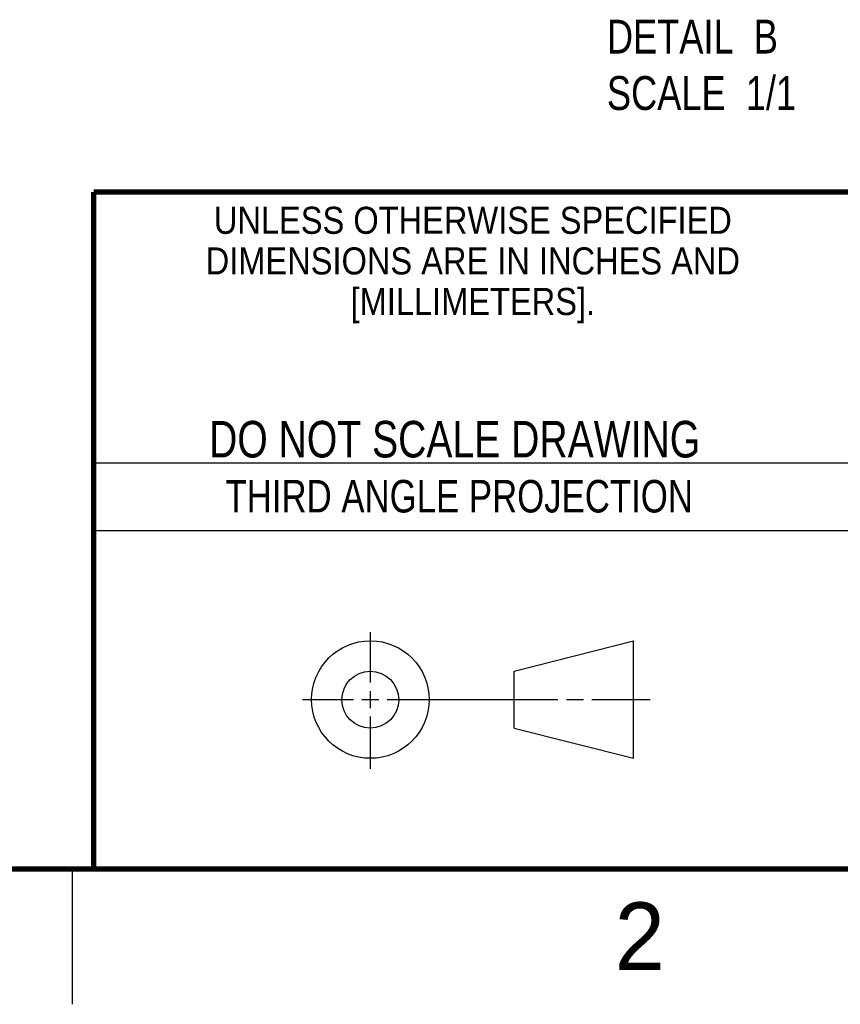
# Model space of a CAD drawing. Header units: inches. Extents: x 0 to 34, y 0 to 22.
# Tile 47 of 76: x 25.3 to 28.3, y 0 to 3.6. Entities that reach past the tile are written whole.
import ezdxf
from ezdxf.enums import TextEntityAlignment as Align

# ---------------------------------------------------------------- set-up
doc = ezdxf.new("R2010")
doc.units = ezdxf.units.IN
doc.header["$LTSCALE"] = 1.87
doc.header["$MEASUREMENT"] = 0
doc.layers.get('0').update_dxf_attribs({"linetype": 'CONTINUOUS'})
doc.layers.add('DETAIL', color=7, linetype='CONTINUOUS')
doc.styles.get("Standard").update_dxf_attribs({"font": 'txt', "width": 0.8})

msp = doc.modelspace()

# ---------------------------------------------------------------- linework, layer by layer
at = {"color": 2, "linetype": 'CONTINUOUS'}
for p, q in [((25.58002, 2), (28.38002, 2)), ((25.58002, 1.75), (28.38002, 1.75)), ((26.60158, 1.18818), (26.60158, 1.37498)), ((26.60158, 1.09443), (26.60158, 1.15693)), ((26.3514, 1.12568), (26.53908, 1.12568)), ((26.57033, 1.12568), (26.63283, 1.12568)), ((26.66408, 1.12568), (27.29434, 1.12568)), ((27.32559, 1.12568), (27.38809, 1.12568)), ((27.41934, 1.12568), (27.63505, 1.12568)), ((26.60158, 0.87038), (26.60158, 1.06318)), ((25.50002, 0.5), (25.50002, 0))]:
    msp.add_line(p, q, dxfattribs=at)
at = {"color": 7, "linetype": 'CONTINUOUS'}
for p, q in [((27.13306, 1.23003), (27.57255, 1.34277)), ((27.57255, 0.90858), (27.57255, 1.34277)), ((27.13306, 1.01998), (27.13306, 1.23003)), ((27.13306, 1.01998), (27.57255, 0.90858))]:
    msp.add_line(p, q, dxfattribs=at)
at = {"color": 7, "linetype": 'CONTINUOUS', "const_width": 0.02}
for points in [[(25.58002, 3), (33.50002, 3)], [(25.58002, 3), (25.58002, 0.5)], [(0.50002, 0.5), (33.50002, 0.5)]]:
    msp.add_lwpolyline(points, dxfattribs=at)
at = {"color": 7, "linetype": 'CONTINUOUS'}
for centre, radius in [((26.60158, 1.12568), 0.21712), ((26.60102, 1.12499), 0.105)]:
    msp.add_circle(centre, radius, dxfattribs=at)

# ---------------------------------------------------------------- texts
at = {"color": 2, "linetype": 'CONTINUOUS'}
for s, height, width, p in [('UNLESS OTHERWISE SPECIFIED', 0.1, 0.9, (26.97988, 2.84593)), ('DIMENSIONS ARE IN INCHES AND', 0.1, 0.9, (26.97988, 2.69593)), ('[MILLIMETERS].', 0.1, 0.9, (26.97988, 2.54593)), ('THIRD ANGLE PROJECTION', 0.12, 0.8, (26.9296, 1.81677))]:
    msp.add_text(s, height=height, dxfattribs=dict(at, width=width)).set_placement(p, align=Align.CENTER)
at = {"color": 7, "linetype": 'CONTINUOUS', "width": 0.8}
msp.add_text('DO NOT SCALE DRAWING', height=0.135, dxfattribs=at).set_placement((26.91267, 2.01989), align=Align.CENTER)
at = {"color": 2, "linetype": 'CONTINUOUS'}
msp.add_text('2', height=0.25, dxfattribs=at).set_placement((27.50353, 0.12628))
at = {"layer": 'DETAIL', "color": 2, "linetype": 'CONTINUOUS', "insert": (27.47491, 3.63689), "char_height": 0.125, "width": 1, "attachment_point": 1}
msp.add_mtext('DETAIL  B\\PSCALE  1/1', dxfattribs=at)

doc.saveas('drawing.dxf')
